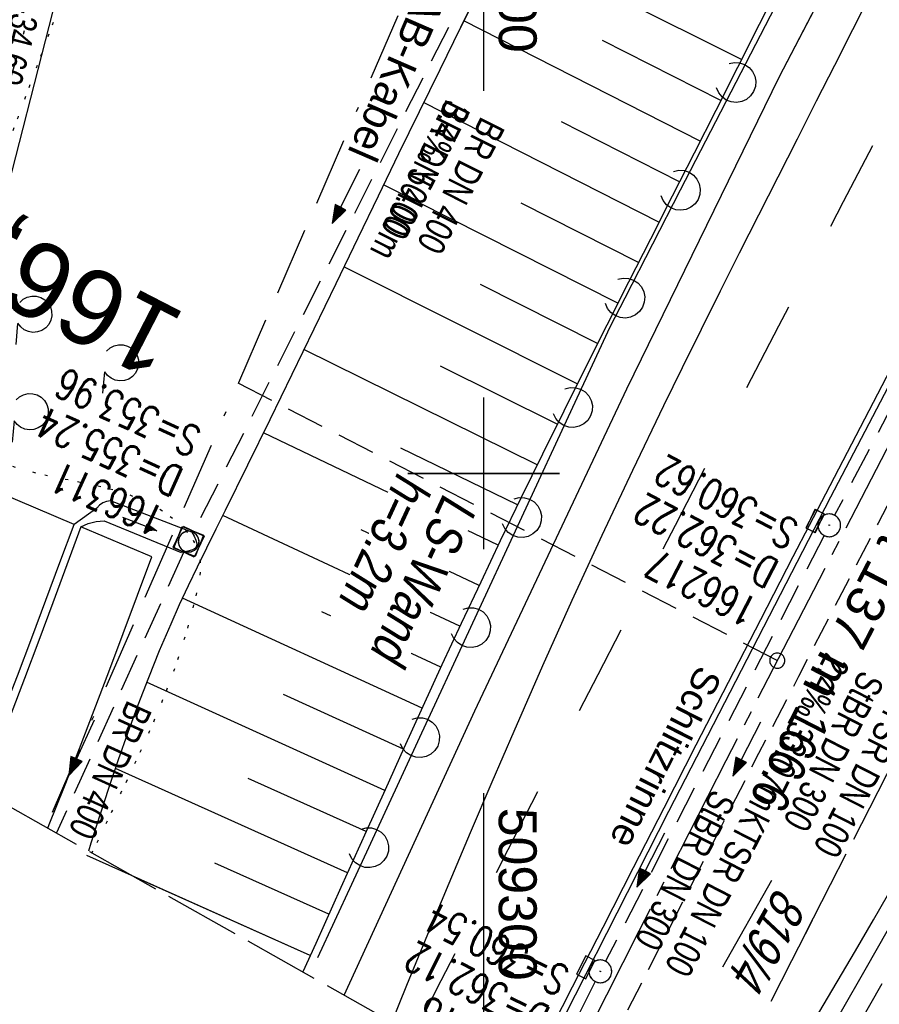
# Model space of a CAD drawing. Extents: x 509054 to 510069, y 459212 to 460305.
# Tile 4 of 66: x 509269 to 509326, y 459365 to 459430. Entities that reach past the tile are written whole.
import ezdxf
from ezdxf.enums import TextEntityAlignment as Align

# ---------------------------------------------------------------- set-up
doc = ezdxf.new("R2010")
doc.units = 0
doc.header["$LTSCALE"] = 10
doc.header["$MEASUREMENT"] = 0
for name, pattern in [('ACAD_ISO14W100', [25.5, 12, -3, 0.5, -3, 0.5, -3, 0.5, -3]), ('ACAD_ISO16W100', [73, 15, -6.5, 15, -6.5, 15, -7, 1, -7]), ('ACHSE', [5.5, 4, -0.5, 0.5, -0.5]), ('AUSGEZOGEN', [0]), ('LT00', [0]), ('LT02', [0.4, 0.2, -0.2]), ('LT03', [0.5, 0.3, -0.2]), ('LT07', [0.22, 0.02, -0.2]), ('LT11', [0.3, 0.2, -0.1]), ('LT14', [0.6, 0.5, -0.1]), ('LT17', [0.15, 0.1, -0.05]), ('STRICHLINIE2', [0.375, 0.25, -0.125])]:
    doc.linetypes.add(name, pattern=pattern)
doc.layers.get('0').update_dxf_attribs({"linetype": 'LT00'})
for name, color, linetype in [('--EK_FBR', 1, 'LT00'), ('--EK_Halt-Pfeil', 4, 'LT00'), ('--EK_Haltung', 7, 'STRICHLINIE2'), ('--EK_Haltung-Text', 140, 'LT00'), ('--EK_Schacht-Text', 5, 'LT00'), ('--EK_ST-93-1', 30, 'LT17'), ('--EL_DFK_AB_L', 21, 'LT00'), ('--EL_Halt-Pfeil', 4, 'LT00'), ('--EL_Haltung', 182, 'STRICHLINIE2'), ('--EL_Haltung-Text', 182, 'LT00'), ('-AX-093', 35, 'ACHSE'), ('-ST-93-1', 250, 'LT00'), ('ABSTAND', 8, 'LT00'), ('BAB-KABEL', 220, 'ACAD_ISO16W100'), ('BAB-KABEL_TEXT', 221, 'Continuous'), ('DFK_AB_FLNR', 7, 'Continuous'), ('DFK_AB_L', 21, 'LT00'), ('GEHOELZ_SYMB', 252, 'Continuous'), ('LS-WAND_TEXT', 11, 'Continuous'), ('MITTELSTREIFEN-Ü_LINIE', 250, 'LT11'), ('MITTELSTREIFEN-Ü_TEXT', 11, 'LT03'), ('PFEIL', 140, 'AUSGEZOGEN'), ('RINNE_TEXT', 11, 'Continuous'), ('SCHLITZRINNE', 182, 'LT00'), ('TELEKOM', 210, 'ACAD_ISO14W100'), ('V110_AFBR_BAB', 250, 'LT00'), ('V110_BOESCH', 250, 'LT00'), ('V110_BOSCHUNG', 250, 'LT00'), ('V110_GEHOELZ', 250, 'LT07'), ('V110_GRABEN', 250, 'LT00'), ('V110_KA_MULD', 182, 'LT00'), ('V110_KA_PRUF', 182, 'LT00'), ('V110_LAERM', 11, 'LT00'), ('V110_LD_MARK', 250, 'LT00'), ('V110_LG_MARK', 250, 'LT02'), ('V110_PARK_MS', 1, 'LT00'), ('V110_RASTER', 250, 'LT00'), ('V110_RINNE', 182, 'LT00'), ('V110_SCHLITZR', 182, 'LT00'), ('V110_SINKK', 182, 'LT00'), ('V111_AFBR_BAB', 250, 'LT00'), ('V111_BOESCH', 250, 'LT00'), ('V111_BOSCHUNG', 250, 'LT00'), ('V111_GEHOELZ', 250, 'LT07'), ('V111_GRABEN', 250, 'LT00'), ('V111_KA_MULD', 182, 'LT00'), ('V111_KA_PRUF', 182, 'LT00'), ('V111_LAERM', 11, 'LT00'), ('V111_LD_MARK', 250, 'LT00'), ('V111_LG_MARK', 250, 'LT02'), ('V111_PARK_MS', 1, 'LT00'), ('V111_RASTER', 250, 'LT00'), ('V111_RINNE', 182, 'LT00'), ('V111_SCHLITZR', 182, 'LT00'), ('V111_SINKK', 182, 'LT00')]:
    doc.layers.add(name, color=color, linetype=linetype)
doc.layers.add('-BLATT_110-RAND', color=7, linetype='LT14', plot=False)
doc.styles.add('Arial', font='ARIAL.TTF')
doc.styles.add('Beschrift', font='ARIAL.TTF')
doc.styles.add('Haltungsbeschriftung', font='ARIAL.TTF', dxfattribs={"width": 0.75})
doc.styles.add('schachtbeschriftung', font='romans.shx', dxfattribs={"width": 0.75, "height": 2})
doc.styles.get("Standard").update_dxf_attribs({"font": 'ARIAL.TTF'})

# ---------------------------------------------------------------- blocks, each defined once
blk = doc.blocks.new('GEHOELZ_SYMB')
at = {"layer": 'GEHOELZ_SYMB'}
blk.add_line((0, 0), (1.4, 0), dxfattribs=at)
blk.add_lwpolyline([(-1.388, 0.017), (-1.612, 0.221), (-1.778, 0.474), (-1.876, 0.761), (-1.898, 1.063), (-1.844, 1.361), (-1.718, 1.636), (-1.526, 1.87), (-1.282, 2.05), (-1, 2.162), (-0.7, 2.2), (-0.4, 2.162), (-0.118, 2.05), (0.126, 1.87), (0.318, 1.636), (0.444, 1.361), (0.498, 1.063), (0.476, 0.761), (0.378, 0.474), (0.212, 0.221), (-0.012, 0.017)], dxfattribs=at)
blk = doc.blocks.new('Pfreil3')
at = {"layer": 'PFEIL'}
blk.add_hatch(color=256, dxfattribs=at).paths.add_polyline_path([(-1.549, 0.273), (-1.549, -0.273), (0, 0)])
for p, q in [((-1.549, 0), (-4.831, 0)), ((-1.549, -0.273), (-1.549, 0.273)), ((-1.549, 0.273), (0, 0)), ((0, 0), (-1.549, -0.273))]:
    blk.add_line(p, q, dxfattribs=at)
blk = doc.blocks.new('SYMB0003')
at = {"color": 0, "linetype": 'ByBlock'}
for p, q in [((-0.015712, 0), (0.010166, 0.012015)), ((0, -0.021257), (-0.015712, 0)), ((0.010166, 0.012015), (0, -0.021257))]:
    blk.add_line(p, q, dxfattribs=at)
for points in [[(-0.031395, 0.499013), (-0.093691, 0.491144), (-0.154509, 0.475528), (-0.21289, 0.452414), (-0.267913, 0.422164), (-0.318712, 0.385257), (-0.364484, 0.342274), (-0.404509, 0.293893), (-0.438154, 0.240877), (-0.464888, 0.184062), (-0.484292, 0.124345), (-0.496058, 0.062667), (-0.5, 0)], [(0.5, 0), (0.496057, 0.062667), (0.484292, 0.124345), (0.464888, 0.184062), (0.438153, 0.240877), (0.404509, 0.293893), (0.364484, 0.342274), (0.318712, 0.385257), (0.267913, 0.422164), (0.21289, 0.452414), (0.154509, 0.475528), (0.093691, 0.491144), (0.031395, 0.499013), (-0.031395, 0.499013)], [(-0.5, 0), (-0.496058, -0.062667), (-0.484292, -0.124345), (-0.464888, -0.184062), (-0.438154, -0.240877), (-0.404509, -0.293893), (-0.364485, -0.342274), (-0.318712, -0.385257), (-0.267914, -0.422164), (-0.21289, -0.452414), (-0.154509, -0.475529), (-0.093691, -0.491144), (-0.031395, -0.499014), (0.031395, -0.499014)], [(0.031395, -0.499014), (0.093691, -0.491144), (0.154509, -0.475529), (0.21289, -0.452414), (0.267914, -0.422164), (0.318712, -0.385257), (0.364485, -0.342274), (0.404509, -0.293893), (0.438154, -0.240877), (0.464889, -0.184062), (0.484292, -0.124345), (0.496058, -0.062667), (0.5, 0)]]:
    blk.add_lwpolyline(points, dxfattribs=at)
blk = doc.blocks.new('SYMB7122')
at = {"color": 0, "linetype": 'ByBlock'}
for points in [[(-0.109975, -0.002365), (-0.106745, 0.026562), (-0.096041, 0.053629), (-0.078613, 0.076941), (-0.055681, 0.094866), (-0.028851, 0.106149), (0, 0.11)], [(0, 0.11), (0.028851, 0.106149), (0.055681, 0.094866), (0.078613, 0.076941), (0.096041, 0.053629), (0.106745, 0.026562), (0.109975, -0.002365)], [(-0.075234, -0.080249), (-0.093647, -0.057708), (-0.105504, -0.031126), (-0.109975, -0.002365)], [(0.109975, -0.002365), (0.105504, -0.031126), (0.093647, -0.057708), (0.075234, -0.080249)]]:
    blk.add_lwpolyline(points, dxfattribs=at)
blk = doc.blocks.new('SYMB0652')
at = {"color": 0, "linetype": 'ByBlock'}
blk.add_lwpolyline([(-0.15, -0.075), (0.15, -0.075), (0.15, 0.075), (-0.15, 0.075), (-0.15, -0.075)], dxfattribs=at)
blk = doc.blocks.new('SYMB1210')
at = {"color": 0, "linetype": 'ByBlock'}
blk.add_line((0.018815, -0.179014), (0.055623, -0.17119), dxfattribs=at)
for points in [[(-0.2, -0.2), (-0.2, 0.2), (0.2, 0.2), (0.2, -0.2), (-0.2, -0.2)], [(0.018815, 0.179014), (-0.018815, 0.179014), (-0.055623, 0.17119), (-0.09, 0.155885), (-0.120444, 0.133766), (-0.145623, 0.105801), (-0.164438, 0.073213), (-0.176067, 0.037424), (-0.18, 0)], [(0.18, 0), (0.176067, 0.037424), (0.164438, 0.073213), (0.145623, 0.105801), (0.120444, 0.133766), (0.09, 0.155885), (0.055623, 0.17119), (0.018815, 0.179014)], [(-0.18, 0), (-0.176067, -0.037424), (-0.164438, -0.073213), (-0.145623, -0.105801), (-0.120444, -0.133766), (-0.09, -0.155885), (-0.055623, -0.17119), (-0.018815, -0.179014), (0.018815, -0.179014)], [(0.055623, -0.17119), (0.09, -0.155885), (0.120444, -0.133766), (0.145623, -0.105801), (0.164438, -0.073213), (0.176067, -0.037424), (0.18, 0)]]:
    blk.add_lwpolyline(points, dxfattribs=at)
blk = doc.blocks.new('SYMB0070')
at = {"color": 0, "linetype": 'ByBlock'}
for p, q in [((-0.5, 0), (0.2, 0)), ((0.5, 0), (0.2, 0.1)), ((0.2, 0.1), (0.2, 0)), ((0.468, 0), (0.21, 0.086)), ((0.21, 0.086), (0.21, -0.086)), ((0.21, -0.086), (0.468, 0)), ((0.22, -0.072), (0.437, 0)), ((0.23, -0.058), (0.405, 0)), ((0.24, -0.045), (0.374, 0)), ((0.342, 0), (0.25, 0.031)), ((0.25, 0.031), (0.25, -0.031)), ((0.25, -0.031), (0.342, 0)), ((0.26, -0.017), (0.31, 0)), ((0.27, -0.003), (0.279, 0))]:
    blk.add_line(p, q, dxfattribs=at)
for points in [[(0.2, 0), (0.2, -0.1), (0.5, 0)], [(0.437, 0), (0.22, 0.072), (0.22, -0.072)], [(0.405, 0), (0.23, 0.058), (0.23, -0.058)], [(0.374, 0), (0.24, 0.045), (0.24, -0.045)], [(0.31, 0), (0.26, 0.017), (0.26, -0.017)], [(0.279, 0), (0.27, 0.003), (0.27, -0.003)]]:
    blk.add_lwpolyline(points, dxfattribs=at)
blk = doc.blocks.new('SYMB2')
at = {"color": 0, "linetype": 'ByBlock', "flags": 128}
for points in [[(-0.031395, 0.499013), (-0.093691, 0.491144), (-0.154509, 0.475528), (-0.21289, 0.452414), (-0.267913, 0.422164), (-0.318712, 0.385257), (-0.364484, 0.342274), (-0.404509, 0.293893), (-0.438154, 0.240877), (-0.464888, 0.184062), (-0.484292, 0.124345), (-0.496058, 0.062667), (-0.5, 0)], [(-0.5, 0), (-0.496058, -0.062667), (-0.484292, -0.124345), (-0.464888, -0.184062), (-0.438154, -0.240877), (-0.404509, -0.293893), (-0.364485, -0.342274), (-0.318712, -0.385257), (-0.267914, -0.422164), (-0.21289, -0.452414), (-0.154509, -0.475529), (-0.093691, -0.491144), (-0.031395, -0.499014), (0.031395, -0.499014)], [(0.5, 0), (0.496057, 0.062667), (0.484292, 0.124345), (0.464888, 0.184062), (0.438153, 0.240877), (0.404509, 0.293893), (0.364484, 0.342274), (0.318712, 0.385257), (0.267913, 0.422164), (0.21289, 0.452414), (0.154509, 0.475528), (0.093691, 0.491144), (0.031395, 0.499013), (-0.031395, 0.499013)], [(0.031395, -0.499014), (0.093691, -0.491144), (0.154509, -0.475529), (0.21289, -0.452414), (0.267914, -0.422164), (0.318712, -0.385257), (0.364485, -0.342274), (0.404509, -0.293893), (0.438154, -0.240877), (0.464889, -0.184062), (0.484292, -0.124345), (0.496058, -0.062667), (0.5, 0)]]:
    blk.add_lwpolyline(points, dxfattribs=at)

msp = doc.modelspace()

# ---------------------------------------------------------------- linework, layer by layer
at = {"layer": '--EK_FBR'}
for points in [[(509290.812, 459365.578), (509299.419, 459384.344), (509309.451, 459405.586), (509319.518, 459426.169), (509329.101, 459444.593), (509331.688, 459449.582), (509341.723, 459468.614), (509344.272, 459473.293), (509352.927, 459489.096), (509359, 459500.228), (509365.247, 459511.561), (509367.571, 459515.684), (509370.027, 459520.185), (509373.447, 459526.267), (509381.264, 459540.261), (509388.966, 459553.967), (509398.005, 459570.088)], [(509290.812, 459365.578), (509299.419, 459384.344), (509309.451, 459405.586), (509319.518, 459426.169), (509323.37, 459433.575)], [(509316.058, 459351.348), (509317.372, 459353.673), (509318.922, 459356.392), (509320.477, 459359.107), (509322.036, 459361.82), (509323.597, 459364.532), (509325.158, 459367.244), (509326.716, 459369.958), (509328.614, 459373.279), (509330.507, 459376.603), (509332.396, 459379.93), (509334.283, 459383.258), (509336.169, 459386.585), (509338.058, 459389.912), (509340.295, 459393.844), (509342.536, 459397.773), (509344.78, 459401.701), (509347.024, 459405.629), (509349.267, 459409.557), (509351.419, 459413.331), (509353.568, 459417.106), (509355.712, 459420.885), (509355.912, 459421.239)], [(509323.597, 459364.532), (509325.158, 459367.244), (509326.716, 459369.958)]]:
    msp.add_lwpolyline(points, dxfattribs=at)
at = {"layer": '--EK_Haltung'}
for p, q in [((509337.647, 459424.82), (509323.151, 459397.24)), ((509322.459, 459395.909), (509308.042, 459367.822)), ((509280.234, 459394.817), (509271.819, 459376.283)), ((509307.363, 459366.484), (509303.369, 459358.501))]:
    msp.add_line(p, q, dxfattribs=at)
at = {"layer": '--EK_ST-93-1', "ltscale": 2.5}
msp.add_line((509319.372, 459387.653), (509283.807, 459405.949), dxfattribs=at)
at = {"layer": '--EL_DFK_AB_L'}
msp.add_line((509266.366, 459410.085), (509274.584, 459442.154), dxfattribs=at)
at = {"layer": '--EL_Haltung'}
for p, q in [((509337.647, 459424.82), (509323.151, 459397.24)), ((509322.459, 459395.909), (509308.042, 459367.822)), ((509280.234, 459394.817), (509271.819, 459376.283)), ((509307.363, 459366.484), (509303.369, 459358.501))]:
    msp.add_line(p, q, dxfattribs=at)
at = {"layer": '-AX-093', "ltscale": 0.2}
msp.add_lwpolyline([(509418.473, 459569.756), (509412.219, 459558.78), (509405.99, 459547.789), (509399.787, 459536.784), (509393.61, 459525.763), (509387.46, 459514.728), (509381.337, 459503.678), (509375.243, 459492.612), (509369.177, 459481.53), (509363.14, 459470.432), (509357.134, 459459.318), (509351.158, 459448.188), (509345.213, 459437.041), (509339.3, 459425.877), (509333.419, 459414.695), (509327.572, 459403.497), (509321.758, 459392.281), (509315.979, 459381.047), (509310.234, 459369.795), (509304.526, 459358.525)], dxfattribs=at)
at = {"layer": '-BLATT_110-RAND'}
msp.add_lwpolyline([(509508.658, 460304.606), (509054.467, 459498.793), (509563.218, 459212.038), (510017.409, 460017.852), (509508.658, 460304.606)], dxfattribs=at)
at = {"layer": 'BAB-KABEL', "ltscale": 0.03, "flags": 128}
msp.add_lwpolyline([(509756.483, 460164.921), (509747.182, 460153.37), (509734.689, 460137.244), (509730.907, 460132.09), (509733.129, 460114.536), (509731.409, 460108.008), (509724.523, 460095.604), (509711.28, 460076.685), (509698.025, 460055.678), (509688.568, 460043.653), (509672.718, 460022.088), (509664.467, 460011.266), (509651.04, 459989.759), (509640.382, 459973.096), (509628.843, 459955.498), (509618.698, 459940.552), (509581.789, 459885.116), (509566.288, 459862.507), (509548.446, 459837.862), (509521.661, 459802.421), (509508.018, 459785.379), (509484.638, 459767.233), (509465.746, 459752.551), (509478.238, 459736.448), (509483.937, 459724.142), (509476.568, 459711.775), (509463.243, 459689.908), (509453.703, 459672.981), (509444.321, 459655.82), (509438.096, 459644.673), (509430.158, 459631.549), (509426.037, 459631.795), (509415.741, 459631.611), (509407.454, 459627.741), (509394.402, 459620.945), (509385.21, 459598.169), (509379.328, 459586.045), (509371.381, 459571.601), (509340.84, 459514.202), (509327.412, 459490.839), (509320.978, 459490.839), (509314.627, 459476.818), (509274.625, 459384.823), (509271.134, 459376.67)], dxfattribs=at)
at = {"layer": 'DFK_AB_L'}
msp.add_line((509266.366, 459410.085), (509274.584, 459442.154), dxfattribs=at)
at = {"layer": 'MITTELSTREIFEN-Ü_LINIE', "flags": 128}
msp.add_lwpolyline([(509346.434, 459435.549), (509345.012, 459432.894), (509343.599, 459430.234), (509342.193, 459427.571), (509341.697, 459426.628), (509340.792, 459424.904), (509339.394, 459422.236), (509337.999, 459419.567), (509336.603, 459416.898), (509334.49, 459412.863), (509332.375, 459408.83), (509330.259, 459404.796), (509328.145, 459400.762), (509326.034, 459396.726), (509323.394, 459391.662), (509320.764, 459386.593), (509318.143, 459381.519), (509315.534, 459376.439), (509313.51, 459372.478), (509311.493, 459368.514), (509309.481, 459364.547), (509307.472, 459360.578), (509305.746, 459357.161)], dxfattribs=at)
at = {"layer": 'SCHLITZRINNE'}
msp.add_lwpolyline([(509342.882, 459437.313), (509340.887, 459433.534), (509338.891, 459429.757), (509337.981, 459428.036), (509336.894, 459425.98), (509334.897, 459422.203), (509332.903, 459418.424), (509330.302, 459413.481), (509327.707, 459408.534), (509325.121, 459403.583), (509322.544, 459398.627), (509320.402, 459394.491), (509318.265, 459390.352), (509316.134, 459386.21), (509314.006, 459382.067), (509311.881, 459377.922), (509309.867, 459373.987), (509307.856, 459370.049), (509305.85, 459366.11), (509303.851, 459362.166), (509302.304, 459359.1)], dxfattribs=at)
at = {"layer": 'TELEKOM', "ltscale": 0.05, "flags": 128}
msp.add_lwpolyline([(509255.414, 459385.53), (509261.944, 459402.433), (509270.462, 459431.809), (509278.366, 459462.214), (509290.191, 459484.55), (509319.551, 459490.194)], dxfattribs=at)
at = {"layer": 'V110_AFBR_BAB'}
msp.add_line((509272.981, 459396.626), (509267.81, 459398.838), dxfattribs=at)
for points in [[(509290.812, 459365.578), (509299.419, 459384.344), (509309.451, 459405.586), (509319.518, 459426.169), (509329.101, 459444.593), (509331.688, 459449.582), (509341.723, 459468.614), (509344.272, 459473.293), (509352.927, 459489.096), (509359, 459500.228), (509365.247, 459511.561), (509367.571, 459515.684), (509370.027, 459520.185), (509373.447, 459526.267), (509381.264, 459540.261), (509388.966, 459553.967), (509398.005, 459570.088)], [(509266.374, 459379.353), (509267.315, 459381.695), (509268.289, 459384.173), (509269.247, 459386.657), (509270.192, 459389.146), (509271.127, 459391.637), (509272.056, 459394.131), (509272.981, 459396.626)], [(509323.597, 459364.532), (509325.158, 459367.244), (509326.716, 459369.958)]]:
    msp.add_lwpolyline(points, dxfattribs=at)
at = {"layer": 'V110_BOESCH'}
for points in [[(509299.849, 459432.173), (509298.471, 459429.402), (509297.102, 459426.628), (509295.742, 459423.851), (509294.389, 459421.071), (509293.04, 459418.29), (509291.694, 459415.506), (509290.248, 459412.511), (509288.8, 459409.516), (509287.349, 459406.522), (509285.892, 459403.529), (509284.428, 459400.539), (509282.954, 459397.553), (509282.338, 459396.311), (509281.723, 459395.069), (509281.114, 459393.824), (509280.514, 459392.575), (509279.928, 459391.321), (509279.36, 459390.06), (509278.603, 459388.295), (509277.884, 459386.516), (509277.196, 459384.723), (509276.537, 459382.918), (509275.901, 459381.104), (509275.286, 459379.281), (509274.686, 459377.452), (509274.098, 459375.618), (509273.932, 459375.093)], [(509319.595, 459432.456), (509318.178, 459429.615), (509316.752, 459426.779), (509315.319, 459423.945), (509313.882, 459421.114), (509312.442, 459418.283), (509311.002, 459415.452), (509309.564, 459412.621), (509308.13, 459409.787), (509306.703, 459406.95), (509305.284, 459404.109), (509303.876, 459401.263), (509302.481, 459398.41), (509301.101, 459395.551), (509299.806, 459392.828), (509298.524, 459390.099), (509297.255, 459387.364), (509295.995, 459384.625), (509294.743, 459381.881), (509293.498, 459379.135), (509292.257, 459376.387), (509290.591, 459372.69), (509288.928, 459368.992), (509288.084, 459367.116)], [(509324.755, 459363.645), (509326.282, 459366.346)]]:
    msp.add_lwpolyline(points, dxfattribs=at)
at = {"layer": 'V110_BOSCHUNG'}
for p, q in [((509317.015, 459427.301), (509301.361, 459435.177)), ((509314.287, 459421.912), (509298.692, 459429.848)), ((509315.65, 459424.6), (509307.837, 459428.56)), ((509311.567, 459416.564), (509296.042, 459424.464)), ((509312.922, 459419.226), (509305.145, 459423.198)), ((509308.863, 459411.238), (509293.406, 459419.044)), ((509310.214, 459413.902), (509302.468, 459417.828)), ((509306.178, 459405.902), (509290.782, 459413.617)), ((509307.518, 459408.572), (509299.805, 459412.451)), ((509303.538, 459400.574), (509288.147, 459408.167)), ((509304.853, 459403.241), (509297.159, 459407.066)), ((509300.967, 459395.271), (509285.475, 459402.676)), ((509302.246, 459397.926), (509294.53, 459401.673)), ((509298.44, 459389.918), (509282.789, 459397.22)), ((509299.703, 459392.61), (509291.916, 459396.272)), ((509295.947, 459384.519), (509280.139, 459391.776)), ((509297.189, 459387.221), (509289.318, 459390.864)), ((509293.479, 459379.094), (509277.768, 459386.219)), ((509294.713, 459381.814), (509286.809, 459385.413)), ((509291.023, 459373.65), (509275.708, 459380.537)), ((509292.25, 459376.373), (509284.478, 459379.882)), ((509289.797, 459370.926), (509282.276, 459374.294)), ((509288.567, 459368.19), (509276.943, 459373.395))]:
    msp.add_line(p, q, dxfattribs=at)
at = {"layer": 'V110_GEHOELZ', "flags": 128}
msp.add_lwpolyline([(509337.081, 459466.487), (509342.185, 459483.269), (509327.916, 459484.844), (509326.877, 459484.934), (509325.839, 459484.978), (509324.8, 459484.983), (509323.761, 459484.957), (509322.721, 459484.907), (509321.68, 459484.84), (509320.636, 459484.764), (509319.591, 459484.686), (509318.542, 459484.613), (509317.489, 459484.553), (509316.433, 459484.513), (509315.373, 459484.5), (509314.39, 459484.516), (509313.404, 459484.554), (509312.417, 459484.606), (509311.43, 459484.666), (509310.446, 459484.724), (509309.465, 459484.774), (509308.489, 459484.808), (509307.52, 459484.818), (509306.559, 459484.798), (509305.607, 459484.739), (509304.667, 459484.634), (509303.739, 459484.476), (509302.826, 459484.256), (509301.919, 459483.967), (509301.028, 459483.613), (509300.153, 459483.202), (509299.294, 459482.74), (509298.449, 459482.232), (509297.621, 459481.684), (509296.807, 459481.104), (509296.008, 459480.496), (509295.224, 459479.868), (509293.554, 459478.436), (509291.956, 459476.937), (509290.433, 459475.375), (509288.985, 459473.752), (509287.616, 459472.073), (509286.326, 459470.34), (509285.119, 459468.556), (509283.996, 459466.726), (509282.96, 459464.853), (509282.011, 459462.939), (509281.153, 459460.989), (509280.592, 459459.567), (509280.074, 459458.128), (509279.592, 459456.676), (509279.142, 459455.212), (509278.717, 459453.738), (509278.314, 459452.254), (509277.925, 459450.764), (509277.546, 459449.268), (509277.171, 459447.769), (509276.796, 459446.267), (509276.413, 459444.766), (509276.018, 459443.266), (509275.606, 459441.768), (509275.059, 459439.899), (509274.481, 459438.036), (509273.876, 459436.182), (509273.248, 459434.337), (509272.603, 459432.501), (509271.944, 459430.673), (509271.277, 459428.855), (509270.605, 459427.047), (509269.934, 459425.249), (509269.269, 459423.461), (509268.612, 459421.685), (509267.97, 459419.919), (509267.495, 459418.583), (509267.032, 459417.248), (509266.586, 459415.909), (509266.157, 459414.558), (509265.75, 459413.191), (509265.365, 459411.802), (509265.006, 459410.385), (509264.674, 459408.934), (509264.374, 459407.444), (509264.106, 459405.908), (509263.873, 459404.321), (509263.827, 459403.943), (509263.798, 459403.572), (509263.804, 459403.218), (509263.861, 459402.893), (509263.983, 459402.606), (509264.18, 459402.367), (509264.44, 459402.167), (509264.746, 459401.997), (509265.08, 459401.848), (509265.426, 459401.711), (509266.195, 459401.416), (509266.94, 459401.138), (509267.667, 459400.877), (509268.385, 459400.635), (509269.098, 459400.411), (509269.814, 459400.206), (509270.541, 459400.021), (509271.303, 459399.849), (509272.078, 459399.69), (509272.862, 459399.536), (509273.649, 459399.379), (509274.436, 459399.209), (509275.218, 459399.02), (509275.99, 459398.802), (509276.748, 459398.548), (509277.486, 459398.249), (509278.202, 459397.898), (509278.889, 459397.485), (509279.544, 459397.004), (509279.922, 459396.676), (509280.275, 459396.32), (509280.594, 459395.941), (509280.866, 459395.538), (509281.082, 459395.114), (509281.231, 459394.672), (509281.308, 459394.187), (509281.315, 459393.688), (509281.268, 459393.179), (509281.182, 459392.665), (509281.073, 459392.151), (509280.729, 459390.734), (509280.339, 459389.346), (509279.906, 459387.984), (509279.435, 459386.645), (509278.932, 459385.326), (509278.399, 459384.025), (509277.843, 459382.737), (509277.266, 459381.461), (509276.674, 459380.193), (509276.071, 459378.93), (509275.462, 459377.669), (509274.851, 459376.408), (509274.242, 459375.143), (509274.158, 459374.965)], dxfattribs=at)
at = {"layer": 'V110_GRABEN'}
for p, q in [((509280.761, 459396.114), (509275.385, 459398.183)), ((509274.971, 459396.864), (509280.047, 459394.777))]:
    msp.add_line(p, q, dxfattribs=at)
for points in [[(509275.385, 459398.183), (509275.123, 459398.146), (509274.878, 459398.049), (509274.661, 459397.899), (509274.485, 459397.702), (509272.981, 459396.626)], [(509273.438, 459396.478), (509273.922, 459396.701), (509274.439, 459396.831), (509274.971, 459396.864)], [(509280.761, 459396.114), (509280.903, 459395.849), (509281.019, 459395.596), (509281.08, 459395.369), (509281.061, 459395.18), (509280.961, 459395.051), (509280.792, 459394.954), (509280.572, 459394.882), (509280.318, 459394.825), (509280.047, 459394.777)]]:
    msp.add_lwpolyline(points, dxfattribs=at)
at = {"layer": 'V110_LAERM'}
for p, q in [((509320.305, 459432.9), (509316.639, 459425.789)), ((509316.639, 459425.789), (509312.973, 459418.679)), ((509312.973, 459418.679), (509309.306, 459411.568)), ((509305.862, 459404.349), (509302.5, 459397.09)), ((509302.5, 459397.09), (509299.138, 459389.83)), ((509299.138, 459389.83), (509295.776, 459382.571)), ((509295.776, 459382.571), (509292.414, 459375.312)), ((509292.414, 459375.312), (509289.052, 459368.053))]:
    msp.add_line(p, q, dxfattribs=at)
msp.add_lwpolyline([(509309.306, 459411.568), (509308.317, 459409.649), (509305.862, 459404.349)], dxfattribs=at)
at = {"layer": 'V110_LD_MARK'}
for points in [[(509326.734, 459433.946), (509325.531, 459431.602), (509324.334, 459429.254), (509323.14, 459426.905), (509321.947, 459424.555), (509320.673, 459422.048), (509319.399, 459419.541), (509318.126, 459417.033), (509316.858, 459414.523), (509315.595, 459412.01), (509314.34, 459409.494), (509313.094, 459406.973), (509311.859, 459404.447), (509309.813, 459400.186), (509307.803, 459395.908), (509305.829, 459391.613), (509303.889, 459387.302), (509301.983, 459382.976), (509300.539, 459379.638), (509299.112, 459376.292), (509297.701, 459372.939), (509296.304, 459369.581), (509294.919, 459366.218), (509293.938, 459363.816)], [(509322.105, 459364.425), (509323.32, 459366.464), (509324.527, 459368.508), (509325.722, 459370.559), (509327.144, 459373.039)]]:
    msp.add_lwpolyline(points, dxfattribs=at)
at = {"layer": 'V110_LG_MARK', "ltscale": 3, "flags": 128}
for points in [[(509433.163, 459574.976), (509432.666, 459574.066), (509432.168, 459573.158), (509431.104, 459571.245), (509430.027, 459569.34), (509428.938, 459567.44), (509427.841, 459565.546), (509426.737, 459563.655), (509425.631, 459561.766), (509424.523, 459559.878), (509423.417, 459557.988), (509422.316, 459556.096), (509421.009, 459553.833), (509419.711, 459551.566), (509418.418, 459549.295), (509417.128, 459547.023), (509415.84, 459544.749), (509414.552, 459542.476), (509412.944, 459539.646), (509411.334, 459536.817), (509409.724, 459533.988), (509408.116, 459531.158), (509406.511, 459528.326), (509404.912, 459525.491), (509403.466, 459522.913), (509402.025, 459520.331), (509400.587, 459517.748), (509399.152, 459515.163), (509397.719, 459512.578), (509395.294, 459508.203), (509392.871, 459503.827), (509390.451, 459499.45), (509388.149, 459495.277), (509385.853, 459491.102), (509383.563, 459486.923), (509381.706, 459483.523), (509379.852, 459480.12), (509378.001, 459476.717), (509375.101, 459471.383), (509372.204, 459466.049), (509369.309, 459460.713), (509366.417, 459455.375), (509363.863, 459450.653), (509361.313, 459445.93), (509358.768, 459441.203), (509356.229, 459436.474), (509353.696, 459431.741), (509351.185, 459427.031), (509348.68, 459422.318), (509346.18, 459417.601), (509343.685, 459412.883), (509341.596, 459408.928), (509339.511, 459404.971), (509337.43, 459401.011), (509335.354, 459397.049), (509333.285, 459393.084), (509330.664, 459388.037), (509328.054, 459382.985), (509325.455, 459377.927), (509322.865, 459372.864), (509320.312, 459367.852), (509317.767, 459362.836), (509315.229, 459357.816), (509312.874, 459353.143)], [(509295.405, 459362.989), (509297.209, 459366.546), (509299.8, 459371.632), (509302.4, 459376.713), (509305.007, 459381.79), (509307.55, 459386.728), (509310.099, 459391.663), (509312.652, 459396.596), (509315.208, 459401.527), (509317.337, 459405.63), (509319.469, 459409.731), (509321.604, 459413.83), (509323.743, 459417.928), (509325.887, 459422.023), (509328.293, 459426.603), (509330.704, 459431.18), (509333.119, 459435.755), (509335.537, 459440.329), (509337.032, 459443.156), (509338.53, 459445.982), (509343.578, 459455.444), (509348.668, 459464.884), (509350.533, 459468.318), (509352.402, 459471.75), (509354.275, 459475.18), (509356.15, 459478.609), (509358.026, 459482.038), (509359.902, 459485.466), (509361.66, 459488.681), (509363.418, 459491.895), (509365.176, 459495.11), (509366.937, 459498.323), (509368.87, 459501.844), (509370.804, 459505.365), (509372.738, 459508.886), (509374.216, 459511.58), (509375.693, 459514.275), (509377.172, 459516.969), (509378.652, 459519.662), (509380.135, 459522.353), (509381.894, 459525.533), (509383.657, 459528.71), (509385.423, 459531.886), (509387.191, 459535.061)]]:
    msp.add_lwpolyline(points, dxfattribs=at)
at = {"layer": 'V110_PARK_MS'}
msp.add_line((509278.123, 459394.507), (509273.438, 459396.478), dxfattribs=at)
msp.add_lwpolyline([(509271.252, 459376.603), (509271.347, 459376.836), (509272.352, 459379.347), (509273.339, 459381.863), (509274.313, 459384.386), (509275.275, 459386.912), (509276.229, 459389.442), (509277.178, 459391.974), (509278.123, 459394.507)], dxfattribs=at)
at = {"layer": 'V110_RASTER'}
for p, q in [((509300, 459405), (509300, 459395)), ((509305, 459400), (509295, 459400)), ((509300, 459378.899), (509300, 459360.399))]:
    msp.add_line(p, q, dxfattribs=at)
at = {"layer": 'V110_RINNE'}
msp.add_lwpolyline([(509273.438, 459396.478), (509272.513, 459393.975), (509271.586, 459391.473), (509270.653, 459388.974), (509269.712, 459386.477), (509268.76, 459383.985), (509267.794, 459381.498), (509266.84, 459379.09)], dxfattribs=at)
at = {"layer": 'V110_SCHLITZR'}
msp.add_lwpolyline([(509302.656, 459358.902), (509312.216, 459377.713), (509322.906, 459398.459), (509333.266, 459418.256), (509343.219, 459437.092), (509343.002, 459437.252), (509342.882, 459437.313)], dxfattribs=at)
at = {"layer": 'V111_AFBR_BAB'}
msp.add_line((509272.981, 459396.626), (509267.81, 459398.838), dxfattribs=at)
for points in [[(509290.812, 459365.578), (509299.419, 459384.344), (509309.451, 459405.586), (509319.518, 459426.169), (509323.37, 459433.575)], [(509316.058, 459351.348), (509317.372, 459353.673), (509318.922, 459356.392), (509320.477, 459359.107), (509322.036, 459361.82), (509323.597, 459364.532), (509325.158, 459367.244), (509326.716, 459369.958), (509328.614, 459373.279), (509330.507, 459376.603), (509332.396, 459379.93), (509334.283, 459383.258), (509336.169, 459386.585), (509338.058, 459389.912), (509340.295, 459393.844), (509342.536, 459397.773), (509344.78, 459401.701), (509347.024, 459405.629), (509349.267, 459409.557), (509351.419, 459413.331), (509353.568, 459417.106), (509355.712, 459420.885), (509355.912, 459421.239)], [(509266.374, 459379.353), (509267.315, 459381.694), (509268.289, 459384.173), (509269.247, 459386.657), (509270.192, 459389.146), (509271.127, 459391.637), (509272.056, 459394.131), (509272.981, 459396.626)]]:
    msp.add_lwpolyline(points, dxfattribs=at)
at = {"layer": 'V111_BOESCH'}
for points in [[(509299.85, 459432.173), (509298.471, 459429.402), (509297.102, 459426.628), (509295.742, 459423.851), (509294.389, 459421.071), (509293.04, 459418.289), (509291.694, 459415.506), (509290.248, 459412.511), (509288.8, 459409.516), (509287.349, 459406.522), (509285.892, 459403.529), (509284.428, 459400.539), (509282.954, 459397.553), (509282.338, 459396.311), (509281.723, 459395.069), (509281.114, 459393.824), (509280.515, 459392.575), (509279.928, 459391.321), (509279.36, 459390.06), (509278.603, 459388.295), (509277.884, 459386.516), (509277.196, 459384.723), (509276.537, 459382.918), (509275.901, 459381.104), (509275.286, 459379.281), (509274.686, 459377.452), (509274.098, 459375.618), (509273.932, 459375.093)], [(509319.595, 459432.456), (509318.178, 459429.615), (509316.752, 459426.779), (509315.319, 459423.945), (509313.882, 459421.114), (509312.442, 459418.283), (509311.002, 459415.452), (509309.564, 459412.621), (509308.13, 459409.787), (509306.703, 459406.95), (509305.284, 459404.109), (509303.876, 459401.263), (509302.481, 459398.41), (509301.101, 459395.551), (509299.806, 459392.828), (509298.524, 459390.099), (509297.255, 459387.364), (509295.995, 459384.625), (509294.743, 459381.881), (509293.498, 459379.135), (509292.257, 459376.388), (509290.591, 459372.69), (509288.928, 459368.992), (509288.084, 459367.116)], [(509324.755, 459363.645), (509326.282, 459366.346)]]:
    msp.add_lwpolyline(points, dxfattribs=at)
at = {"layer": 'V111_BOSCHUNG'}
for p, q in [((509317.015, 459427.301), (509301.361, 459435.177)), ((509314.287, 459421.912), (509298.692, 459429.848)), ((509315.651, 459424.6), (509307.837, 459428.56)), ((509311.567, 459416.564), (509296.042, 459424.464)), ((509312.922, 459419.226), (509305.145, 459423.198)), ((509308.864, 459411.238), (509293.406, 459419.044)), ((509310.214, 459413.902), (509302.468, 459417.828)), ((509306.178, 459405.902), (509290.782, 459413.617)), ((509307.518, 459408.572), (509299.805, 459412.451)), ((509303.538, 459400.574), (509288.147, 459408.167)), ((509304.853, 459403.241), (509297.159, 459407.066)), ((509300.967, 459395.271), (509285.476, 459402.676)), ((509302.246, 459397.926), (509294.53, 459401.673)), ((509298.44, 459389.918), (509282.789, 459397.22)), ((509299.703, 459392.61), (509291.917, 459396.272)), ((509295.947, 459384.519), (509280.139, 459391.776)), ((509297.189, 459387.221), (509289.318, 459390.864)), ((509293.479, 459379.094), (509277.768, 459386.219)), ((509294.713, 459381.814), (509286.809, 459385.413)), ((509291.023, 459373.65), (509275.708, 459380.537)), ((509292.25, 459376.373), (509284.479, 459379.882)), ((509288.567, 459368.19), (509273.834, 459374.787)), ((509289.797, 459370.926), (509282.276, 459374.294))]:
    msp.add_line(p, q, dxfattribs=at)
at = {"layer": 'V111_GEHOELZ', "flags": 128}
msp.add_lwpolyline([(509277.935, 459450.801), (509277.925, 459450.764), (509277.546, 459449.268), (509277.171, 459447.769), (509276.796, 459446.267), (509276.413, 459444.766), (509276.019, 459443.266), (509275.606, 459441.768), (509275.06, 459439.898), (509274.481, 459438.036), (509273.876, 459436.182), (509273.248, 459434.337), (509272.603, 459432.501), (509271.944, 459430.673), (509271.277, 459428.855), (509270.605, 459427.047), (509269.935, 459425.249), (509269.269, 459423.461), (509268.612, 459421.684), (509267.97, 459419.919), (509267.495, 459418.583), (509267.032, 459417.248), (509266.586, 459415.909), (509266.157, 459414.558), (509265.75, 459413.191), (509265.365, 459411.802), (509265.006, 459410.385), (509264.674, 459408.934), (509264.374, 459407.444), (509264.106, 459405.908), (509263.873, 459404.321), (509263.827, 459403.943), (509263.798, 459403.572), (509263.804, 459403.218), (509263.861, 459402.893), (509263.983, 459402.606), (509264.18, 459402.367), (509264.44, 459402.167), (509264.746, 459401.997), (509265.08, 459401.848), (509265.426, 459401.711), (509266.195, 459401.416), (509266.94, 459401.138), (509267.667, 459400.877), (509268.385, 459400.635), (509269.098, 459400.411), (509269.815, 459400.206), (509270.541, 459400.021), (509271.303, 459399.849), (509272.078, 459399.69), (509272.862, 459399.536), (509273.65, 459399.379), (509274.436, 459399.209), (509275.218, 459399.02), (509275.99, 459398.802), (509276.748, 459398.548), (509277.487, 459398.249), (509278.202, 459397.898), (509278.889, 459397.485), (509279.544, 459397.004), (509279.922, 459396.675), (509280.275, 459396.32), (509280.594, 459395.941), (509280.866, 459395.538), (509281.082, 459395.114), (509281.231, 459394.672), (509281.309, 459394.187), (509281.315, 459393.688), (509281.268, 459393.179), (509281.182, 459392.665), (509281.073, 459392.151), (509280.729, 459390.734), (509280.339, 459389.346), (509279.906, 459387.984), (509279.435, 459386.645), (509278.932, 459385.326), (509278.399, 459384.025), (509277.843, 459382.737), (509277.266, 459381.461), (509276.674, 459380.193), (509276.072, 459378.93), (509275.462, 459377.669), (509274.851, 459376.408), (509274.242, 459375.143), (509274.158, 459374.965)], dxfattribs=at)
at = {"layer": 'V111_GRABEN'}
for p, q in [((509280.761, 459396.114), (509275.385, 459398.183)), ((509274.971, 459396.864), (509280.047, 459394.777))]:
    msp.add_line(p, q, dxfattribs=at)
for points in [[(509275.385, 459398.183), (509275.123, 459398.146), (509274.878, 459398.049), (509274.661, 459397.899), (509274.485, 459397.702), (509272.981, 459396.626)], [(509273.438, 459396.478), (509273.922, 459396.701), (509274.439, 459396.831), (509274.971, 459396.864)], [(509280.761, 459396.114), (509280.903, 459395.849), (509281.019, 459395.596), (509281.08, 459395.369), (509281.061, 459395.18), (509280.961, 459395.051), (509280.792, 459394.954), (509280.572, 459394.882), (509280.318, 459394.825), (509280.047, 459394.777)]]:
    msp.add_lwpolyline(points, dxfattribs=at)
at = {"layer": 'V111_LAERM'}
for p, q in [((509320.305, 459432.9), (509316.639, 459425.789)), ((509316.639, 459425.789), (509312.973, 459418.679)), ((509312.973, 459418.679), (509309.306, 459411.568)), ((509305.862, 459404.349), (509302.5, 459397.09)), ((509302.5, 459397.09), (509299.138, 459389.83)), ((509299.138, 459389.83), (509295.776, 459382.571)), ((509295.776, 459382.571), (509292.414, 459375.312)), ((509292.414, 459375.312), (509289.052, 459368.053))]:
    msp.add_line(p, q, dxfattribs=at)
msp.add_lwpolyline([(509309.306, 459411.568), (509308.317, 459409.649), (509305.862, 459404.349)], dxfattribs=at)
at = {"layer": 'V111_LD_MARK'}
for points in [[(509326.027, 459432.568), (509325.531, 459431.602), (509324.334, 459429.254), (509323.14, 459426.905), (509321.947, 459424.555), (509320.673, 459422.048), (509319.399, 459419.541), (509318.126, 459417.033), (509316.858, 459414.523), (509315.595, 459412.01), (509314.34, 459409.494), (509313.094, 459406.973), (509311.859, 459404.447), (509309.813, 459400.186), (509307.803, 459395.908), (509305.829, 459391.613), (509303.889, 459387.302), (509301.983, 459382.976), (509300.539, 459379.638), (509299.112, 459376.292), (509297.701, 459372.939), (509296.304, 459369.581), (509294.919, 459366.218), (509293.938, 459363.816)], [(509322.106, 459364.425), (509323.32, 459366.464), (509324.527, 459368.508), (509325.722, 459370.559), (509327.144, 459373.039), (509328.548, 459375.53), (509329.936, 459378.03), (509331.31, 459380.539), (509332.672, 459383.053), (509334.023, 459385.574), (509335.367, 459388.098), (509336.705, 459390.626), (509338.468, 459393.972), (509340.226, 459397.321), (509341.98, 459400.671), (509343.732, 459404.023), (509345.484, 459407.374), (509347.237, 459410.725), (509349.726, 459415.472), (509352.222, 459420.216), (509353.287, 459422.234)]]:
    msp.add_lwpolyline(points, dxfattribs=at)
at = {"layer": 'V111_LG_MARK', "ltscale": 3, "flags": 128}
for points in [[(509295.405, 459362.989), (509297.209, 459366.546), (509299.8, 459371.632), (509302.4, 459376.713), (509305.007, 459381.79), (509307.55, 459386.728), (509310.099, 459391.663), (509312.652, 459396.596), (509315.208, 459401.527), (509317.337, 459405.63), (509319.469, 459409.731), (509321.604, 459413.831), (509323.743, 459417.928), (509325.887, 459422.023), (509328.293, 459426.603), (509330.535, 459430.859)], [(509349.415, 459423.702), (509348.68, 459422.318), (509346.18, 459417.601), (509343.685, 459412.883), (509341.597, 459408.928), (509339.511, 459404.971), (509337.43, 459401.011), (509335.354, 459397.049), (509333.285, 459393.084), (509330.664, 459388.037), (509328.054, 459382.985), (509325.455, 459377.927), (509322.865, 459372.864), (509320.312, 459367.852), (509317.767, 459362.836), (509315.229, 459357.816), (509312.874, 459353.143)]]:
    msp.add_lwpolyline(points, dxfattribs=at)
at = {"layer": 'V111_PARK_MS'}
msp.add_line((509278.123, 459394.507), (509273.438, 459396.478), dxfattribs=at)
msp.add_lwpolyline([(509271.252, 459376.603), (509271.347, 459376.836), (509272.352, 459379.347), (509273.34, 459381.863), (509274.313, 459384.386), (509275.276, 459386.912), (509276.23, 459389.442), (509277.178, 459391.974), (509278.123, 459394.507)], dxfattribs=at)
at = {"layer": 'V111_RASTER'}
for p, q in [((509300, 459442.435), (509300, 459425.235)), ((509300, 459405), (509300, 459395)), ((509295.001, 459400), (509305.001, 459400)), ((509295.001, 459400), (509305.001, 459400))]:
    msp.add_line(p, q, dxfattribs=at)
at = {"layer": 'V111_RINNE', "color": 185}
msp.add_lwpolyline([(509273.438, 459396.478), (509272.513, 459393.975), (509271.586, 459391.473), (509270.654, 459388.974), (509269.713, 459386.477), (509268.76, 459383.985), (509267.794, 459381.498), (509266.84, 459379.09)], dxfattribs=at)
at = {"layer": 'V111_SCHLITZR'}
msp.add_lwpolyline([(509302.656, 459358.902), (509312.216, 459377.713), (509322.906, 459398.459), (509333.266, 459418.256), (509338.358, 459427.893)], dxfattribs=at)

# ---------------------------------------------------------------- block references
at = {"layer": '--EK_Halt-Pfeil', "yscale": 4, "zscale": 4}
for p, xscale, rotation in [((509290.92, 459418.267), 4.000000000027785, 243.2070799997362), ((509317.355, 459381.819), 4.000000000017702, 242.8278000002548)]:
    msp.add_blockref('SYMB0070', p, dxfattribs=dict(at, xscale=xscale, rotation=rotation))
at = {"layer": '--EL_Halt-Pfeil', "yscale": 4, "zscale": 4}
for p, xscale, rotation in [((509290.92, 459418.267), 4.000000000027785, 243.2070799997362), ((509273.476, 459381.892), 4.000000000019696, 245.5803700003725), ((509311.015, 459374.49), 4.000000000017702, 242.8278000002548)]:
    msp.add_blockref('SYMB0070', p, dxfattribs=dict(at, xscale=xscale, rotation=rotation))
at = {"layer": '-ST-93-1', "rotation": 274.1956499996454}
msp.add_blockref('SYMB2', (509319.372, 459387.653), dxfattribs=at)
at = {"layer": 'GEHOELZ_SYMB', "rotation": 264.7377000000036}
for p in [(509269.262, 459409.898), (509274.989, 459406.691), (509269.024, 459403.465)]:
    msp.add_blockref('GEHOELZ_SYMB', p, dxfattribs=at)
at = {"layer": 'PFEIL', "xscale": 0.5000000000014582, "yscale": 0.7000000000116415, "rotation": 338.4284335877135}
msp.add_blockref('Pfreil3', (509278.455, 459396.208), dxfattribs=at)
at = {"layer": 'V110_KA_MULD', "xscale": 3.79999999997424, "yscale": 3.799999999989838, "zscale": 3.8, "rotation": 248.0727767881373}
msp.add_blockref('SYMB1210', (509280.544, 459395.499), dxfattribs=at)
at = {"layer": 'V110_KA_PRUF', "xscale": 1.499999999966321, "yscale": 1.5, "zscale": 1.5, "rotation": 240.5925000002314}
for p in [(509322.802, 459396.576), (509307.699, 459367.155)]:
    msp.add_blockref('SYMB0003', p, dxfattribs=at)
at = {"layer": 'V110_LAERM', "yscale": 12, "zscale": 12}
for p, xscale, rotation in [((509316.639, 459425.789), 12.0000000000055, 242.7226599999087), ((509312.973, 459418.679), 12.0000000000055, 242.7226599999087), ((509309.306, 459411.568), 12.0000000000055, 242.7226599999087), ((509305.862, 459404.349), 12.00000000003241, 245.1505299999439), ((509302.5, 459397.09), 12.00000000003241, 245.1505299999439), ((509299.138, 459389.83), 12.00000000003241, 245.1505299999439), ((509295.776, 459382.571), 12.00000000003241, 245.1505299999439), ((509292.414, 459375.312), 12.00000000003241, 245.1505299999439)]:
    msp.add_blockref('SYMB7122', p, dxfattribs=dict(at, xscale=xscale, rotation=rotation))
at = {"layer": 'V110_SINKK', "yscale": 4.5, "zscale": 4.5}
for p, xscale, rotation in [((509321.87, 459396.859), 4.49999999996, 64.54912999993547), ((509306.738, 459367.416), 4.499999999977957, 63.01840000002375)]:
    msp.add_blockref('SYMB0652', p, dxfattribs=dict(at, xscale=xscale, rotation=rotation))
at = {"layer": 'V111_KA_MULD', "xscale": 3.799999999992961, "yscale": 3.799999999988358, "zscale": 3.8, "rotation": 244.3562491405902}
msp.add_blockref('SYMB1210', (509280.544, 459395.499), dxfattribs=at)
at = {"layer": 'V111_KA_PRUF', "xscale": 1.499999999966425, "yscale": 1.5, "zscale": 1.5, "rotation": 249.2379000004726}
for p in [(509322.802, 459396.576), (509307.699, 459367.155)]:
    msp.add_blockref('SYMB0003', p, dxfattribs=at)
at = {"layer": 'V111_LAERM', "yscale": 12, "zscale": 12}
for p, xscale, rotation in [((509316.639, 459425.789), 11.99999999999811, 242.722760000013), ((509312.973, 459418.679), 11.99999999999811, 242.722760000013), ((509309.306, 459411.568), 11.99999999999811, 242.722760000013), ((509305.862, 459404.349), 11.99999999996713, 245.1498000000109), ((509302.5, 459397.09), 11.99999999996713, 245.1498000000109), ((509299.138, 459389.83), 11.99999999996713, 245.1498000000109), ((509295.776, 459382.571), 11.99999999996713, 245.1498000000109), ((509292.414, 459375.312), 11.99999999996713, 245.1498000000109)]:
    msp.add_blockref('SYMB7122', p, dxfattribs=dict(at, xscale=xscale, rotation=rotation))
at = {"layer": 'V111_SINKK', "zscale": 4.5}
for p, xscale, yscale, rotation in [((509321.87, 459396.859), 4.499999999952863, 4.499999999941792, 62.52228554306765), ((509306.738, 459367.416), 4.499999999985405, 4.500000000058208, 63.01837910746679)]:
    msp.add_blockref('SYMB0652', p, dxfattribs=dict(at, xscale=xscale, yscale=yscale, rotation=rotation))

# ---------------------------------------------------------------- texts
at = {"layer": '--EK_Haltung-Text', "style": 'Haltungsbeschriftung', "width": 0.75}
for s, rotation, p in [('3.4‰ 50.00m', -116.79291, (509297.565, 459424.771)), ('BR DN 400', -116.79291, (509299.85, 459423.617)), ('2.4‰ 33.07m', -117.1722, (509322.607, 459388.271)), ('StBR DN 300', -117.1722, (509324.884, 459387.102)), ('KTSR DN 100', -117.1722, (509327.162, 459385.933))]:
    msp.add_text(s, height=1.8, rotation=rotation, dxfattribs=at).set_placement(p)
at = {"layer": '--EK_Schacht-Text', "style": 'schachtbeschriftung', "width": 0.75}
for s, rotation, p in [('S=353.96', -204.41963, (509281.506, 459402.863)), ('D=355.24', -204.41963, (509280.315, 459400.241)), ('166311', -204.41963, (509279.125, 459397.619)), ('S=360.62', -207.17219, (509320.903, 459396.708)), ('D=362.22', -207.17219, (509319.588, 459394.146)), ('166217', -207.17219, (509318.272, 459391.584)), ('S=360.54', -206.58252, (509305.798, 459367.267)), ('D=362.12', -206.58252, (509304.509, 459364.692)), ('166218', -206.58252, (509303.221, 459362.116))]:
    msp.add_text(s, height=2, rotation=rotation, dxfattribs=at).set_placement(p)
at = {"layer": '--EK_ST-93-1', "style": 'Beschrift'}
msp.add_text('166,600', height=5, rotation=-207.24165, dxfattribs=at).set_placement((509279.359, 459408.233), align=Align.MIDDLE_LEFT)
at = {"layer": '--EL_Haltung-Text', "style": 'Haltungsbeschriftung', "width": 0.75}
for s, rotation, p in [('BR DN 400', -116.79291, (509297.565, 459424.771)), ('BR DN 400', -114.41963, (509276.526, 459385.116)), ('StBR DN 300', -117.1722, (509315.078, 459379.244)), ('KTSR DN 100', 242.82781, (509317.356, 459378.075))]:
    msp.add_text(s, height=1.8, rotation=rotation, dxfattribs=at).set_placement(p)
at = {"layer": '-ST-93-1', "style": 'Beschrift', "width": 0.8}
msp.add_text('  166.6', height=2.5, rotation=-117.23913, dxfattribs=at).set_placement((509321.409, 459386.182))
at = {"layer": 'ABSTAND', "width": 0.75}
msp.add_text(' -34.60-', height=1.8, rotation=-104.37219, dxfattribs=at).set_placement((509269.179, 459431.582))
at = {"layer": 'BAB-KABEL_TEXT', "insert": (509293.691, 459427.451), "char_height": 2, "attachment_point": 8, "rotation": 246.51068, "style": 'Beschrift'}
msp.add_mtext('BAB-Kabel', dxfattribs=at)
at = {"layer": 'DFK_AB_FLNR', "oblique": 13.754, "width": 0.75}
msp.add_text('%%U819/4', height=2.5, rotation=240.5925, dxfattribs=at).set_placement((509319.358, 459372.797))
at = {"layer": 'MITTELSTREIFEN-Ü_TEXT', "insert": (509341.402, 459425.357), "char_height": 2.5, "attachment_point": 7, "rotation": 242.5925, "style": 'Arial'}
msp.add_mtext('Mittelstreifenüberfahrt 137 m', dxfattribs=at)
at = {"layer": 'RINNE_TEXT', "insert": (509315.776, 459386.62), "char_height": 1.8, "attachment_point": 1, "rotation": 242.99824, "style": 'Arial'}
msp.add_mtext('Schlitzrinne', dxfattribs=at)
at = {"layer": 'V110_RASTER', "width": 0.979}
msp.add_text(' 509300', height=2.5, rotation=-89.99964, dxfattribs=at).set_placement((509301, 459378.899))
at = {"layer": 'V111_RASTER', "width": 0.979}
msp.add_text(' 509300', height=2.5, rotation=-89.99976, dxfattribs=at).set_placement((509301, 459440.109))

# ---------------------------------------------------------------- next in the draw order: texts
at = {"layer": 'LS-WAND_TEXT', "insert": (509294.329, 459400.2), "char_height": 2.5, "attachment_point": 7, "rotation": 245.14932, "line_spacing_factor": 0.8, "style": 'Beschrift', "bg_fill": 3, "box_fill_scale": 1, "bg_fill_color": 256, "bg_fill_transparency": 7190816}
msp.add_mtext('{\\Q7;\\W0.8;LS-Wand\\Ph=3.2m}', dxfattribs=at)

# ---------------------------------------------------------------- next in the draw order: linework, layer by layer
at = {"layer": '--EK_Haltung'}
msp.add_line((509302.744, 459439.464), (509280.882, 459396.169), dxfattribs=at)
at = {"layer": '--EL_Haltung'}
msp.add_line((509302.744, 459439.464), (509280.882, 459396.169), dxfattribs=at)

doc.saveas('drawing.dxf')
